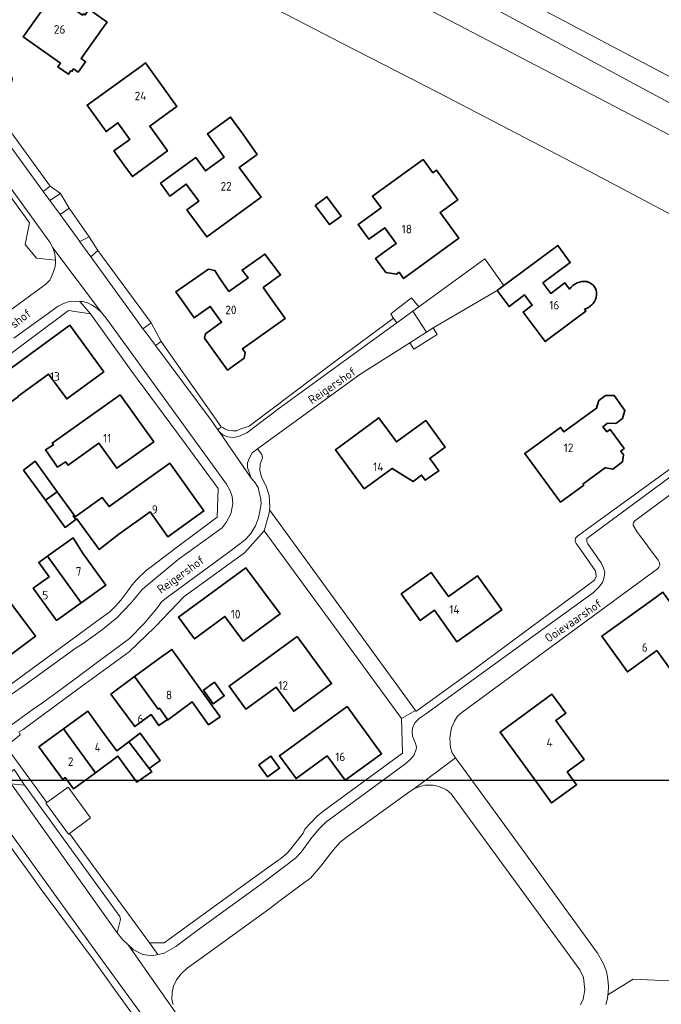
# Model space of a CAD drawing. Header units: metres. Extents: x 247072 to 248918, y 480001 to 481684.
# Tile 10 of 50: x 247855 to 247989, y 480564 to 480771. Entities that reach past the tile are written whole.
import ezdxf
from ezdxf.enums import TextEntityAlignment as Align

# ---------------------------------------------------------------- set-up
doc = ezdxf.new("R2010")
doc.units = ezdxf.units.M
for name, color, linetype, lineweight in [('B-XX-GR-GROENVOORZIENING-GV', 80, 'Continuous', 18), ('B-XX-GR-HOUTWAL-GV', 40, 'Continuous', 13), ('B-XX-OG-BEBOUWING-GV', 7, 'Continuous', 35), ('B-XX-OG-BEBOUWING-T18', 10, 'Continuous', 18), ('B-XX-OG-TERREIN_ERF-GV', 7, 'Continuous', 18), ('B-XX-OG-TOPOGRAFIE-T18', 10, 'Continuous', 18), ('B-XX-OG-WATER-GV', 130, 'Continuous', 18), ('B-XX-VH-VERHARDING_GESLOTEN-GV', 252, 'Continuous', 18), ('B-XX-VH-VERHARDING_OPEN-GV', 252, 'Continuous', 18), ('N-BH-KL-ET_LS_OV_LICHTMAST-S', 7, 'Continuous', 25)]:
    doc.layers.add(name, color=color, linetype=linetype, lineweight=lineweight)
doc.styles.add('NLCS-ISO-M-T18', font='NLCS-ISO.ttf', dxfattribs={"height": 1.8})

msp = doc.modelspace()

# ---------------------------------------------------------------- linework, layer by layer
at = {"layer": 'B-XX-GR-GROENVOORZIENING-GV'}
msp.add_lwpolyline([(248115.488, 480709.319), (247857.357, 480844.283), (247852.67, 480835.314), (247852.67, 480835.313), (247872.714, 480824.959), (247872.268, 480823.325), (247871.173, 480819.313), (247876.072, 480816.732), (247881.938, 480813.641), (247882.983, 480816.238), (248102.444, 480700.383)], dxfattribs=at)
for points in [[(248013.732, 480727.388), (248023.941, 480721.875), (248022.843, 480713.695), (248051.35, 480698.89), (248057.54, 480695.24), (248063.832, 480712.615), (248064.302, 480714.12), (247881.57, 480812.727), (247881.938, 480813.641), (247876.072, 480816.732), (247875.66, 480814.25), (247875.356, 480812.42), (247874.57, 480807.696), (247896.674, 480796.154), (247898.686, 480800.007), (247905.66, 480796.365), (247911.581, 480793.273), (247910.852, 480788.75), (247936.525, 480775.344), (248014.691, 480734.528)], [(247839.447, 480753.886), (247836.533, 480752.1), (247835.756, 480749.567), (247836.333, 480748.556), (247837.678, 480752), (247838.856, 480752.878), (247856.691, 480728.329), (247855.764, 480723.775), (247858.107, 480720.887), (247862.113, 480720.442), (247861.96, 480721.76), (247861.57, 480723.03), (247860.96, 480724.23)], [(247846.87, 480752.3), (247847.29, 480751.81), (247851.64, 480745.83), (247859.551, 480734.933), (247861.027, 480736.013), (247853.413, 480746.451), (247847.762, 480754.199), (247847.49, 480754.01), (247847.2, 480753.75), (247846.96, 480753.48), (247846.81, 480752.99)], [(247859.551, 480734.933), (247860.967, 480732.983), (247863.199, 480734.491), (247861.027, 480736.013)], [(247869.202, 480725.354), (247865.004, 480731.397), (247863.09, 480730.059), (247867.216, 480724.377)], [(247871.028, 480722.46), (247869.542, 480721.171), (247878.27, 480709.14), (247880.526, 480706.042), (247882.272, 480707.282)], [(247852.808, 480610.329), (247855.633, 480610.067), (247853.443, 480613.324), (247851.534, 480611.86), (247852.767, 480610.333)]]:
    msp.add_lwpolyline(points, close=True, dxfattribs=at)
at = {"layer": 'B-XX-GR-HOUTWAL-GV'}
msp.add_lwpolyline([(248013.732, 480727.388), (248014.691, 480734.528), (247936.525, 480775.344), (247910.852, 480788.75), (247908.366, 480773.331), (247922.47, 480766.06), (247942.44, 480755.78), (247947.39, 480753.23), (247974.21, 480739.23), (248000, 480725.605), (248001.75, 480724.68), (248003.3, 480723.88), (248012.61, 480719.03)], close=True, dxfattribs=at)
at = {"layer": 'B-XX-OG-BEBOUWING-GV'}
for points in [[(247865.368, 480760.323), (247865.576, 480760.175), (247865.926, 480760.668), (247866.865, 480760.031), (247868.444, 480762.209), (247867.52, 480762.908), (247872.125, 480769.383), (247872.96, 480770.528), (247869.158, 480773.224), (247868.362, 480772.06), (247868.041, 480772.288), (247867.835, 480771.998), (247863.331, 480775.206), (247865.018, 480777.58), (247860.014, 480781.138), (247855.98, 480775.467), (247859.358, 480773.065), (247855.358, 480767.442), (247863.179, 480761.88), (247862.648, 480761.134), (247864.838, 480759.577)], [(247880.356, 480761.431), (247868.762, 480753.077), (247872.764, 480747.522), (247875.263, 480749.322), (247877.757, 480745.861), (247874.408, 480743.449), (247876.5, 480740.545), (247878.295, 480738.053), (247885.678, 480743.459), (247883.923, 480745.894), (247881.936, 480748.651), (247886.957, 480752.268), (247887.644, 480752.802), (247881.037, 480761.945)], [(247897.575, 480742.095), (247893.691, 480739.248), (247891.609, 480742.088), (247884.209, 480736.666), (247886.203, 480733.944), (247889.624, 480736.45), (247892.235, 480732.886), (247889.756, 480731.07), (247893.944, 480725.355), (247905.347, 480733.712), (247900.772, 480739.956), (247904.51, 480742.68), (247901.44, 480747.11), (247898.95, 480750.54), (247894.09, 480747.03)], [(247934.385, 480717.905), (247935.309, 480716.638), (247946.904, 480725.093), (247942.972, 480730.485), (247946.7, 480733.159), (247942.224, 480739.401), (247941.448, 480738.845), (247939.461, 480741.616), (247928.767, 480733.947), (247930.563, 480731.442), (247925.758, 480727.939), (247928.006, 480724.856), (247931.351, 480727.294), (247933.756, 480723.995), (247931.268, 480722.18), (247929.418, 480720.831), (247931.598, 480717.842), (247933.835, 480717.505)], [(247916.74, 480731.98), (247919.75, 480727.95), (247922.22, 480729.73), (247919.2, 480733.79)], [(247905.797, 480714.677), (247909.44, 480717.34), (247906.15, 480721.73), (247901.37, 480718.36), (247902.651, 480716.773), (247898.59, 480713.893), (247896.662, 480716.613), (247895.606, 480718.32), (247894.273, 480718.594), (247887.463, 480713.767), (247889.197, 480711.32), (247891.315, 480708.332), (247891.594, 480708.53), (247894.681, 480710.719), (247897.041, 480707.393), (247893.954, 480705.204), (247893.641, 480704.982), (247893.488, 480704.077), (247898.287, 480697.345), (247901.819, 480699.863), (247902.013, 480701.021), (247901.453, 480701.808), (247910.4, 480708.186)], [(247854.301, 480691.829), (247860.676, 480696.493), (247864.486, 480691.286), (247872.284, 480696.993), (247865.138, 480706.76), (247850.965, 480696.389), (247851.045, 480696.28), (247846.92, 480693.3), (247850.17, 480688.8), (247854.326, 480691.795)], [(247875.709, 480692.133), (247861.465, 480681.938), (247861.707, 480681.599), (247860.052, 480680.541), (247862.585, 480676.939), (247864.252, 480678.042), (247864.767, 480677.323), (247871.24, 480681.955), (247875.01, 480676.686), (247882.783, 480682.249)], [(247978.023, 480684.325), (247977.211, 480685.437), (247978.179, 480686.143), (247979.909, 480686.134), (247981.315, 480687.159), (247981.85, 480688.849), (247979.56, 480691.988), (247977.761, 480691.96), (247976.366, 480690.937), (247975.831, 480689.296), (247969.02, 480684.328), (247968.315, 480685.295), (247960.787, 480679.803), (247968.292, 480669.583), (247973.168, 480673.164), (247973.026, 480673.357), (247977.782, 480676.849), (247977.811, 480676.809), (247979.328, 480676.533), (247981.336, 480678.008), (247981.513, 480679.539), (247980.957, 480680.297), (247981.682, 480680.83), (247978.735, 480684.844)], [(247933.455, 480682.758), (247930.465, 480686.822), (247930.127, 480687.282), (247921.005, 480680.571), (247927.039, 480672.367), (247932.886, 480676.669), (247937.308, 480673.877), (247939.102, 480675.238), (247939.875, 480674.151), (247942.701, 480676.141), (247941.8, 480677.397), (247940.795, 480678.763), (247944.07, 480681.15), (247939.962, 480686.735), (247936.697, 480684.333), (247933.842, 480682.233)], [(247855.39, 480676.3), (247860.013, 480669.949), (247862.452, 480671.756), (247857.84, 480678.15)], [(247866.391, 480665.883), (247866.59, 480666.03), (247871.34, 480659.6), (247875.452, 480662.837), (247882.001, 480667.504), (247885.722, 480662.282), (247893.341, 480667.711), (247886.184, 480677.756), (247873.397, 480668.645), (247871.95, 480670.54), (247866.25, 480666.49), (247866.023, 480666.804), (247865.824, 480666.662)], [(247866.391, 480665.883), (247865.824, 480666.662), (247866.023, 480666.804), (247862.452, 480671.756), (247860.013, 480669.949), (247864.171, 480664.238)], [(247860.722, 480658.4), (247860.458, 480658.21), (247862.62, 480655.188), (247867.501, 480648.365), (247872.693, 480652.094), (247867.799, 480658.908), (247865.822, 480662.078)], [(247862.62, 480655.188), (247860.458, 480658.21), (247858.622, 480656.889), (247860.781, 480653.868), (247857.468, 480651.489), (247862.362, 480644.674), (247867.501, 480648.365)], [(247902.167, 480655.776), (247888.019, 480645.353), (247891.364, 480640.811), (247897.766, 480645.528), (247901.594, 480640.332), (247909.34, 480646.038)], [(247934.804, 480650.288), (247938.809, 480644.655), (247941.836, 480646.808), (247946.536, 480640.198), (247955.93, 480646.88), (247950.84, 480654.038), (247944.72, 480649.685), (247941.105, 480654.769)], [(247845.825, 480646.807), (247847.768, 480644.117), (247852.614, 480637.405), (247857.938, 480641.401), (247852.969, 480648.021), (247850.022, 480652.189), (247844.833, 480648.4), (247845.911, 480646.867)], [(247988.56, 480638.331), (247991.974, 480633.594), (247998.619, 480638.381), (247997.922, 480639.349), (247994.1, 480644.653), (247989.818, 480650.596), (247987.441, 480648.883), (247976.98, 480641.346), (247982.367, 480633.869)], [(247912.942, 480641.32), (247898.618, 480630.875), (247902.15, 480626.03), (247908.512, 480630.669), (247912.211, 480625.595), (247920.173, 480631.401)], [(247878.772, 480632.872), (247883.742, 480626.009), (247884.009, 480626.207), (247885.657, 480623.817), (247885.71, 480623.74), (247890.85, 480627.54), (247894.31, 480622.74), (247896.75, 480624.44), (247886.57, 480638.6), (247883.925, 480636.678)], [(247878.772, 480632.872), (247873.772, 480629.179), (247878.806, 480622.363), (247882.213, 480624.879), (247883.864, 480622.556), (247885.657, 480623.817), (247884.009, 480626.207), (247883.742, 480626.009)], [(247893.239, 480630.01), (247895.272, 480627.173), (247897.593, 480628.836), (247895.559, 480631.673)], [(247969.683, 480612.836), (247973.241, 480615.423), (247967.294, 480623.605), (247969.415, 480625.146), (247966.509, 480629.143), (247955.6, 480621.212), (247964.452, 480609.034), (247966.432, 480606.309), (247971.663, 480610.112)], [(247877.549, 480619.116), (247875.019, 480617.259), (247873.927, 480618.746), (247871.463, 480622.115), (247868.921, 480625.59), (247863.819, 480621.858), (247870.507, 480612.652), (247875.26, 480616.14), (247879.26, 480610.69), (247882.031, 480612.624), (247882.37, 480612.86), (247881.82, 480613.52)], [(247923.438, 480626.593), (247909.215, 480616.222), (247912.712, 480611.425), (247919.255, 480616.196), (247923.002, 480611.059), (247930.682, 480616.658)], [(247868.689, 480611.317), (247870.507, 480612.652), (247863.819, 480621.858), (247858.64, 480618.069), (247863.645, 480611.225), (247864.18, 480611.616), (247865.937, 480609.253)], [(247881.82, 480613.52), (247884.11, 480615.22), (247879.92, 480620.95), (247877.65, 480619.19), (247877.549, 480619.116)], [(247904.877, 480614.341), (247906.703, 480611.773), (247909.24, 480613.577), (247907.414, 480616.145)]]:
    msp.add_lwpolyline(points, close=True, dxfattribs=at)
for points in [[(247970.216, 480714.335), (247969.216, 480715.676), (247966.25, 480713.467), (247964.588, 480715.696), (247970.361, 480719.998), (247967.704, 480723.565), (247956.381, 480715.127)], [(247956.381, 480715.127), (247954.97, 480714.076), (247957.484, 480710.701), (247960.763, 480713.144), (247962.37, 480710.988), (247960.428, 480709.541), (247965.043, 480703.346), (247973.634, 480709.748), (247973.312, 480710.179)]]:
    msp.add_lwpolyline(points, dxfattribs=at)
for points in [[(247973.821, 480715.949, 0.3024129), (247970.216, 480714.335)], [(247975.797, 480712.595, 0.433353), (247973.821, 480715.949)], [(247973.312, 480710.179, 0.2760896), (247975.797, 480712.595)]]:
    msp.add_lwpolyline(points, format="xyb", dxfattribs=at)
at = {"layer": 'B-XX-OG-TERREIN_ERF-GV'}
for points in [[(247802.556, 480805.585), (247833.96, 480761.88), (247838.298, 480765.017), (247845.05, 480769.9), (247845.2, 480770.01), (247852.9, 480759.23), (247853.04, 480758.96), (247853.11, 480758.54), (247853.05, 480758.15), (247852.87, 480757.73), (247852.47, 480757.46), (247847.762, 480754.199), (247853.413, 480746.451), (247861.027, 480736.013), (247863.199, 480734.491), (247865.004, 480731.397), (247869.202, 480725.354), (247871.028, 480722.46), (247882.272, 480707.282), (247884.333, 480703.326)], [(248000, 480725.605), (247974.21, 480739.23), (247947.39, 480753.23), (247942.44, 480755.78), (247922.47, 480766.06), (247908.366, 480773.331)], [(247884.333, 480703.326), (247896.96, 480685.39), (247897.31, 480685.24), (247897.76, 480684.98), (247898.51, 480684.65), (247899.41, 480684.55), (247900.24, 480684.59), (247900.97, 480684.89), (247902.82, 480685.56), (247921.04, 480699.29), (247933.17, 480708.23), (247933.12, 480708.31), (247932.64, 480709.14), (247936.94, 480712.53), (247938.51, 480710.65), (247952.36, 480720.75), (247956.381, 480715.127), (247967.704, 480723.565), (247970.361, 480719.998), (247964.588, 480715.696), (247966.25, 480713.467), (247969.216, 480715.676), (247970.216, 480714.335)], [(247973.312, 480710.179), (247973.634, 480709.748), (247965.043, 480703.346), (247960.428, 480709.541), (247962.37, 480710.988), (247960.763, 480713.144), (247957.484, 480710.701), (247954.97, 480714.076), (247941.52, 480706.21), (247942.402, 480704.855), (247941.034, 480703.984), (247937.497, 480701.733), (247936.629, 480703.097), (247926.09, 480696.39), (247904.61, 480680.79), (247904.62, 480680.78), (247905.5, 480679.58), (247905.65, 480678.91), (247905.19, 480677.55), (247905.1, 480676.23), (247905.42, 480674.86), (247906.49, 480672.73), (247907.05, 480670.94), (247907.16, 480668.53), (247907.1, 480667.93), (247918.89, 480651.73), (247937.79, 480625.74), (247937.87, 480625.56), (247948.93, 480633.55), (247975.45, 480653.16), (247975.79, 480653.94), (247975.75, 480654.69), (247975.59, 480655.16), (247972.23, 480660), (247971.6, 480660.89), (247971.38, 480661.46), (247971.46, 480661.99), (247971.55, 480662.09), (247971.84, 480662.4), (247972.91, 480663.15), (247973.95, 480663.93), (247999.98, 480682.79)], [(247848.867, 480628.489), (247871.578, 480645.111), (247873.54, 480646.48), (247874.76, 480647.65), (247875.9, 480648.98), (247877.34, 480650.89), (247878.26, 480652.2), (247879.21, 480653.3), (247881.24, 480655.24), (247882.21, 480655.96), (247887.56, 480659.99), (247896.1, 480666.43), (247896.35, 480672.46), (247890.5, 480680.35), (247888.96, 480682.44), (247877.99, 480697.35), (247876.55, 480699.3), (247869.51, 480709.14), (247864.9, 480709.89), (247849.25, 480698.25)], [(247998.73, 480676.58), (247983.89, 480665.65), (247983.65, 480665.28), (247983.54, 480664.98), (247983.56, 480664.69), (247984.35, 480663.36), (247988.85, 480657.35), (247989.08, 480656.81), (247989.2, 480656.33), (247989, 480655.86), (247988.85, 480655.7), (247988.7, 480655.55), (247969.51, 480641.46), (247947.54, 480625.34), (247946.66, 480624.55), (247945.98, 480623.52), (247945.4, 480622.07), (247945.04, 480620.07), (247945.09, 480618.82), (247945.2, 480617.94), (247945.54, 480616.82), (247946.23, 480615.794), (247946.36, 480615.6), (247947.39, 480614.2), (247960.56, 480596.06), (247976.08, 480574.71), (247977.3, 480572.62), (247977.96, 480570.86), (247978.23, 480569.22), (247978.4, 480567.72), (247978.3, 480566.3), (247978.272, 480565.948), (247983.54, 480569.24), (247992.66, 480568.8)], [(247852.36, 480617.24), (247860.314, 480606.369), (247864.826, 480609.611), (247869.522, 480603.147), (247865.049, 480599.897), (247867.14, 480597.04), (247881.9, 480576.84), (247884.95, 480576.87), (247902.61, 480589.67), (247908.86, 480594.22), (247909.47, 480594.59), (247910.84, 480595.7), (247911.31, 480596.31), (247912.41, 480597.65), (247913.2, 480598.71), (247914.17, 480599.96), (247914.32, 480600.26), (247914.57, 480600.76), (247915.6, 480601.89), (247917.17, 480603.49), (247918.31, 480604.5), (247919.37, 480605.25), (247935.1, 480616.75), (247934.85, 480624.09), (247928.96, 480632.12), (247917.34, 480648.06), (247906.02, 480663.54), (247901.86, 480658.9), (247889.21, 480649.71), (247883.14, 480643.4), (247882.94, 480643.19), (247877.61, 480638.08), (247866.8, 480630.21), (247855.36, 480621.76), (247854.36, 480621.19)], [(247852.969, 480648.021), (247857.938, 480641.401), (247852.614, 480637.405)], [(247854.56, 480621.04), (247854.689, 480620.644), (247851.719, 480618.198)]]:
    msp.add_lwpolyline(points, dxfattribs=at)
for points in [[(247865.576, 480760.175), (247865.368, 480760.323), (247864.838, 480759.577), (247862.648, 480761.134), (247863.179, 480761.88), (247855.358, 480767.442), (247859.358, 480773.065), (247855.98, 480775.467), (247860.014, 480781.138), (247865.018, 480777.58), (247863.331, 480775.206), (247867.835, 480771.998), (247868.041, 480772.288), (247868.362, 480772.06), (247869.158, 480773.224), (247872.96, 480770.528), (247872.125, 480769.383), (247867.52, 480762.908), (247868.444, 480762.209), (247866.865, 480760.031), (247865.926, 480760.668)], [(247876.5, 480740.545), (247874.408, 480743.449), (247877.757, 480745.861), (247875.263, 480749.322), (247872.764, 480747.522), (247868.762, 480753.077), (247880.356, 480761.431), (247881.037, 480761.945), (247887.644, 480752.802), (247886.957, 480752.268), (247881.936, 480748.651), (247883.923, 480745.894), (247885.678, 480743.459), (247878.295, 480738.053)], [(247900.772, 480739.956), (247905.347, 480733.712), (247893.944, 480725.355), (247889.756, 480731.07), (247892.235, 480732.886), (247889.624, 480736.45), (247886.203, 480733.944), (247884.209, 480736.666), (247891.609, 480742.088), (247893.691, 480739.248), (247897.575, 480742.095), (247894.09, 480747.03), (247898.95, 480750.54), (247901.44, 480747.11), (247904.51, 480742.68)], [(247942.972, 480730.485), (247946.904, 480725.093), (247935.309, 480716.638), (247934.385, 480717.905), (247933.835, 480717.505), (247931.598, 480717.842), (247929.418, 480720.831), (247931.268, 480722.18), (247933.756, 480723.995), (247931.351, 480727.294), (247928.006, 480724.856), (247925.758, 480727.939), (247930.563, 480731.442), (247928.767, 480733.947), (247939.461, 480741.616), (247941.448, 480738.845), (247942.224, 480739.401), (247946.7, 480733.159)], [(247916.74, 480731.98), (247919.2, 480733.79), (247922.22, 480729.73), (247919.75, 480727.95)], [(247902.651, 480716.773), (247901.37, 480718.36), (247906.15, 480721.73), (247909.44, 480717.34), (247905.797, 480714.677), (247910.4, 480708.186), (247901.453, 480701.808), (247902.013, 480701.021), (247901.819, 480699.863), (247898.287, 480697.345), (247893.488, 480704.077), (247893.641, 480704.982), (247893.954, 480705.204), (247897.041, 480707.393), (247894.681, 480710.719), (247891.594, 480708.53), (247891.315, 480708.332), (247889.197, 480711.32), (247887.463, 480713.767), (247894.273, 480718.594), (247895.606, 480718.32), (247896.662, 480716.613), (247898.59, 480713.893)], [(247851.045, 480696.28), (247850.965, 480696.389), (247865.138, 480706.76), (247872.284, 480696.993), (247864.486, 480691.286), (247860.676, 480696.493), (247854.301, 480691.829), (247854.326, 480691.795), (247850.17, 480688.8), (247846.92, 480693.3)], [(247861.707, 480681.599), (247861.465, 480681.938), (247875.709, 480692.133), (247882.783, 480682.249), (247875.01, 480676.686), (247871.24, 480681.955), (247864.767, 480677.323), (247864.252, 480678.042), (247862.585, 480676.939), (247860.052, 480680.541)], [(247978.023, 480684.325), (247978.735, 480684.844), (247981.682, 480680.83), (247980.957, 480680.297), (247981.513, 480679.539), (247981.336, 480678.008), (247979.328, 480676.533), (247977.811, 480676.809), (247977.782, 480676.849), (247973.026, 480673.357), (247973.168, 480673.164), (247968.292, 480669.583), (247960.787, 480679.803), (247968.315, 480685.295), (247969.02, 480684.328), (247975.831, 480689.296), (247976.366, 480690.937), (247977.761, 480691.96), (247979.56, 480691.988), (247981.85, 480688.849), (247981.315, 480687.159), (247979.909, 480686.134), (247978.179, 480686.143), (247977.211, 480685.437)], [(247930.465, 480686.822), (247933.455, 480682.758), (247933.842, 480682.233), (247936.697, 480684.333), (247939.962, 480686.735), (247944.07, 480681.15), (247940.795, 480678.763), (247941.8, 480677.397), (247942.701, 480676.141), (247939.875, 480674.151), (247939.102, 480675.238), (247937.308, 480673.877), (247932.886, 480676.669), (247927.039, 480672.367), (247921.005, 480680.571), (247930.127, 480687.282)], [(247860.013, 480669.949), (247855.39, 480676.3), (247857.84, 480678.15), (247862.452, 480671.756), (247866.023, 480666.804), (247866.25, 480666.49), (247871.95, 480670.54), (247873.397, 480668.645), (247886.184, 480677.756), (247893.341, 480667.711), (247885.722, 480662.282), (247882.001, 480667.504), (247875.452, 480662.837), (247871.34, 480659.6), (247866.59, 480666.03), (247866.391, 480665.883), (247864.171, 480664.238)], [(247860.458, 480658.21), (247860.722, 480658.4), (247865.822, 480662.078), (247867.799, 480658.908), (247872.693, 480652.094), (247867.501, 480648.365), (247862.362, 480644.674), (247857.468, 480651.489), (247860.781, 480653.868), (247858.622, 480656.889)], [(247902.167, 480655.776), (247909.34, 480646.038), (247901.594, 480640.332), (247897.766, 480645.528), (247891.364, 480640.811), (247888.019, 480645.353)], [(247934.804, 480650.288), (247941.105, 480654.769), (247944.72, 480649.685), (247950.84, 480654.038), (247955.93, 480646.88), (247946.536, 480640.198), (247941.836, 480646.808), (247938.809, 480644.655)], [(247997.922, 480639.349), (247998.619, 480638.381), (247991.974, 480633.594), (247988.56, 480638.331), (247982.367, 480633.869), (247976.98, 480641.346), (247987.441, 480648.883), (247989.818, 480650.596), (247994.1, 480644.653)], [(247912.942, 480641.32), (247920.173, 480631.401), (247912.211, 480625.595), (247908.512, 480630.669), (247902.15, 480626.03), (247898.618, 480630.875)], [(247878.772, 480632.872), (247883.925, 480636.678), (247886.57, 480638.6), (247896.75, 480624.44), (247894.31, 480622.74), (247890.85, 480627.54), (247885.71, 480623.74), (247885.657, 480623.817), (247883.864, 480622.556), (247882.213, 480624.879), (247878.806, 480622.363), (247873.772, 480629.179)], [(247893.239, 480630.01), (247895.559, 480631.673), (247897.593, 480628.836), (247895.272, 480627.173)], [(247964.452, 480609.034), (247955.6, 480621.212), (247966.509, 480629.143), (247969.415, 480625.146), (247967.294, 480623.605), (247973.241, 480615.423), (247969.683, 480612.836), (247971.663, 480610.112), (247966.432, 480606.309)], [(247870.507, 480612.652), (247868.689, 480611.317), (247865.937, 480609.253), (247864.18, 480611.616), (247863.645, 480611.225), (247858.64, 480618.069), (247863.819, 480621.858), (247868.921, 480625.59), (247871.463, 480622.115), (247873.927, 480618.746), (247875.019, 480617.259), (247877.549, 480619.116), (247877.65, 480619.19), (247879.92, 480620.95), (247884.11, 480615.22), (247881.82, 480613.52), (247882.37, 480612.86), (247882.031, 480612.624), (247879.26, 480610.69), (247875.26, 480616.14)], [(247923.438, 480626.593), (247930.682, 480616.658), (247923.002, 480611.059), (247919.255, 480616.196), (247912.712, 480611.425), (247909.215, 480616.222)], [(247904.877, 480614.341), (247907.414, 480616.145), (247909.24, 480613.577), (247906.703, 480611.773)]]:
    msp.add_lwpolyline(points, close=True, dxfattribs=at)
for points in [[(247970.216, 480714.335, -0.3024129), (247973.821, 480715.949)], [(247973.821, 480715.949, -0.433353), (247975.797, 480712.595)], [(247975.797, 480712.595, -0.2760896), (247973.312, 480710.179)]]:
    msp.add_lwpolyline(points, format="xyb", dxfattribs=at)
at = {"layer": 'B-XX-OG-WATER-GV'}
msp.add_lwpolyline([(248064.302, 480714.12), (248100.123, 480694.79), (248100.835, 480697.557), (248102.444, 480700.383), (247882.983, 480816.238), (247881.938, 480813.641), (247881.57, 480812.727)], close=True, dxfattribs=at)
at = {"layer": 'B-XX-VH-VERHARDING_GESLOTEN-GV'}
for points in [[(247839.447, 480753.886), (247860.96, 480724.23), (247861.57, 480723.03), (247871.82, 480709.45), (247872.77, 480708.25), (247898.11, 480673.34), (247898.86, 480671.95), (247899.26, 480670.73), (247899.4, 480669.24), (247899.01, 480667.09), (247898.02, 480665.25), (247897.15, 480664.16), (247896.71, 480663.83), (247887.91, 480657.49), (247880.41, 480651.28), (247877.96, 480648.34), (247875.02, 480645.24), (247872, 480642.81), (247867.92, 480639.84), (247866.489, 480638.911), (247855.856, 480631.178), (247852.822, 480629.122)], [(247852.778, 480622.678), (247857.44, 480626), (247859.42, 480627.32), (247863.26, 480630.14), (247870.7, 480635.66), (247877.69, 480640.88), (247880.71, 480643.98), (247883.36, 480647.15), (247884.51, 480648.66), (247885.67, 480649.6), (247898.82, 480659.25), (247902.1, 480661.74), (247903.22, 480662.98), (247904.19, 480664.56), (247904.79, 480666.29), (247905.12, 480667.68), (247905.35, 480669.21), (247905.27, 480670.29), (247905.05, 480671.29), (247904.71, 480672.64), (247903.96, 480673.81), (247903.29, 480674.6), (247896.55, 480684.4), (247896.286, 480684.776), (247894.84, 480686.84), (247883.149, 480702.513), (247880.95, 480705.46), (247880.526, 480706.042), (247878.27, 480709.14), (247869.542, 480721.171), (247867.25, 480724.33), (247867.216, 480724.377), (247863.09, 480730.059), (247860.967, 480732.983), (247859.551, 480734.933), (247851.64, 480745.83)], [(247853.34, 480704.08), (247862.69, 480710.81), (247863.64, 480711.3), (247864.79, 480711.68), (247866.35, 480711.85), (247867.238, 480711.792), (247867.72, 480711.76), (247868.75, 480711.53), (247869.67, 480711.08), (247870.82, 480710.33), (247871.82, 480709.45), (247861.57, 480723.03), (247861.96, 480721.76), (247862.113, 480720.442), (247862.16, 480720.04), (247862.09, 480719.11), (247861.6, 480717.65), (247860.95, 480716.26), (247860.12, 480715.41), (247849.75, 480707.84)], [(247997.45, 480679.39), (247973.83, 480661.89), (247973.83, 480661.65), (247973.85, 480661.23), (247974.06, 480660.76), (247976.3, 480657.54), (247976.83, 480656.79), (247977.29, 480655.91), (247977.59, 480654.83), (247977.51, 480653.79), (247977.11, 480652.65), (247976.26, 480651.58), (247975.23, 480650.58), (247939.9, 480624.97), (247938.65, 480624.12), (247937.77, 480623.24), (247937.41, 480622.56), (247937.19, 480622), (247937.11, 480621.36), (247937.19, 480620.32), (247937.76, 480618.99), (247937.99, 480618.11), (247937.94, 480617.54), (247937.45, 480616.24), (247936.72, 480615.42), (247935.76, 480614.57), (247918.95, 480602.25), (247917.64, 480600.94), (247916.02, 480599.05), (247913.75, 480595.96), (247912.6, 480594.66), (247905.62, 480589.44), (247891.92, 480579.45), (247887.4, 480576.12), (247885, 480574.7), (247883.673, 480574.416), (247882.52, 480574.17), (247880.47, 480574.45), (247878.54, 480575.41), (247877.42, 480576.455), (247887.842, 480561.547)], [(247886.84, 480563.9), (247886.6, 480564.96), (247886.66, 480566.52), (247886.91, 480567.79), (247887.56, 480569.06), (247887.576, 480569.081), (247888.52, 480570.32), (247889.81, 480571.56), (247892.74, 480573.64), (247907.19, 480584.1), (247909.05, 480585.55), (247913.81, 480589.07), (247915.71, 480590.5), (247917.9, 480593.01), (247919.77, 480595.4), (247920.91, 480596.85), (247922.01, 480598.07), (247923.24, 480599.02), (247936.59, 480608.72), (247937.62, 480609.34), (247946.23, 480615.794), (247945.54, 480616.82), (247945.2, 480617.94), (247945.09, 480618.82), (247945.04, 480620.07), (247945.4, 480622.07), (247945.98, 480623.52), (247946.66, 480624.55), (247947.54, 480625.34), (247969.51, 480641.46), (247988.7, 480655.55), (247988.85, 480655.7), (247989, 480655.86), (247989.2, 480656.33), (247989.08, 480656.81), (247988.85, 480657.35), (247984.35, 480663.36), (247983.56, 480664.69), (247983.54, 480664.98), (247983.65, 480665.28), (247983.89, 480665.65), (247998.73, 480676.58)], [(247977.81, 480563.87), (247978.21, 480565.15), (247978.272, 480565.948), (247978.3, 480566.3), (247978.4, 480567.72), (247978.23, 480569.22), (247977.96, 480570.86), (247977.3, 480572.62), (247976.08, 480574.71), (247960.56, 480596.06), (247947.39, 480614.2), (247946.36, 480615.6), (247946.23, 480615.794), (247937.62, 480609.34), (247938.77, 480609.77), (247939.76, 480610), (247940.55, 480610.04), (247941.45, 480610.05), (247941.88, 480609.939), (247942.92, 480609.67), (247944.35, 480609.06), (247945.3, 480608.2), (247972.36, 480571.21), (247973.15, 480569.57), (247973.4, 480566.96), (247973.05, 480565.01), (247972.51, 480563.81)], [(247842.989, 480613.233), (247870.989, 480574.578), (247920, 480507.15)], [(247887.842, 480561.547), (247877.42, 480576.455), (247876.3, 480577.5), (247875.12, 480578.97), (247875.124, 480578.985), (247852.808, 480610.329)]]:
    msp.add_lwpolyline(points, dxfattribs=at)
msp.add_lwpolyline([(247896.55, 480684.4), (247903.29, 480674.6), (247902.89, 480675.63), (247902.47, 480676.84), (247902.51, 480677.85), (247902.82, 480678.74), (247903.5, 480679.93), (247904.62, 480680.78), (247904.61, 480680.79), (247926.09, 480696.39), (247936.629, 480703.097), (247940.143, 480705.334), (247937.242, 480709.728), (247933.871, 480707.275), (247927.02, 480702.29), (247909.27, 480689.38), (247902.36, 480684.13), (247900.61, 480683.34), (247899.55, 480683.13), (247898.37, 480683.29), (247897.41, 480683.64)], close=True, dxfattribs=at)
at = {"layer": 'B-XX-VH-VERHARDING_OPEN-GV'}
for points in [[(247849.75, 480707.84), (247860.12, 480715.41), (247860.95, 480716.26), (247861.6, 480717.65), (247862.09, 480719.11), (247862.16, 480720.04), (247862.113, 480720.442), (247858.107, 480720.887), (247855.764, 480723.775), (247856.691, 480728.329), (247838.856, 480752.878)], [(247852.822, 480629.122), (247855.856, 480631.178), (247866.489, 480638.911), (247867.92, 480639.84), (247872, 480642.81), (247875.02, 480645.24), (247877.96, 480648.34), (247880.41, 480651.28), (247887.91, 480657.49), (247896.71, 480663.83), (247897.15, 480664.16), (247898.02, 480665.25), (247899.01, 480667.09), (247899.4, 480669.24), (247899.26, 480670.73), (247898.86, 480671.95), (247898.11, 480673.34), (247872.77, 480708.25), (247871.82, 480709.45), (247870.82, 480710.33), (247869.67, 480711.08), (247868.75, 480711.53), (247867.72, 480711.76), (247867.238, 480711.792), (247869.51, 480709.14), (247876.55, 480699.3), (247877.99, 480697.35), (247888.96, 480682.44), (247890.5, 480680.35), (247896.35, 480672.46), (247896.1, 480666.43), (247887.56, 480659.99), (247882.21, 480655.96), (247881.24, 480655.24), (247879.21, 480653.3), (247878.26, 480652.2), (247877.34, 480650.89), (247875.9, 480648.98), (247874.76, 480647.65), (247873.54, 480646.48), (247871.578, 480645.111), (247848.867, 480628.489)], [(247849.25, 480698.25), (247864.9, 480709.89), (247869.51, 480709.14), (247867.238, 480711.792), (247866.35, 480711.85), (247864.79, 480711.68), (247863.64, 480711.3), (247862.69, 480710.81), (247853.34, 480704.08)], [(247999.98, 480682.79), (247973.95, 480663.93), (247972.91, 480663.15), (247971.84, 480662.4), (247971.55, 480662.09), (247971.46, 480661.99), (247971.38, 480661.46), (247971.6, 480660.89), (247972.23, 480660), (247975.59, 480655.16), (247975.75, 480654.69), (247975.79, 480653.94), (247975.45, 480653.16), (247948.93, 480633.55), (247937.87, 480625.56), (247937.79, 480625.74), (247934.85, 480624.09), (247935.1, 480616.75), (247919.37, 480605.25), (247918.31, 480604.5), (247917.17, 480603.49), (247915.6, 480601.89), (247914.57, 480600.76), (247914.32, 480600.26), (247914.17, 480599.96), (247913.2, 480598.71), (247912.41, 480597.65), (247911.31, 480596.31), (247910.84, 480595.7), (247909.47, 480594.59), (247908.86, 480594.22), (247902.61, 480589.67), (247884.95, 480576.87), (247881.9, 480576.84), (247883.673, 480574.416), (247885, 480574.7), (247887.4, 480576.12), (247891.92, 480579.45), (247905.62, 480589.44), (247912.6, 480594.66), (247913.75, 480595.96), (247916.02, 480599.05), (247917.64, 480600.94), (247918.95, 480602.25), (247935.76, 480614.57), (247936.72, 480615.42), (247937.45, 480616.24), (247937.94, 480617.54), (247937.99, 480618.11), (247937.76, 480618.99), (247937.19, 480620.32), (247937.11, 480621.36), (247937.19, 480622), (247937.41, 480622.56), (247937.77, 480623.24), (247938.65, 480624.12), (247939.9, 480624.97), (247975.23, 480650.58), (247976.26, 480651.58), (247977.11, 480652.65), (247977.51, 480653.79), (247977.59, 480654.83), (247977.29, 480655.91), (247976.83, 480656.79), (247976.3, 480657.54), (247974.06, 480660.76), (247973.85, 480661.23), (247973.83, 480661.65), (247973.83, 480661.89), (247997.45, 480679.39)], [(247854.36, 480621.19), (247855.36, 480621.76), (247866.8, 480630.21), (247877.61, 480638.08), (247882.94, 480643.19), (247883.14, 480643.4), (247889.21, 480649.71), (247901.86, 480658.9), (247906.02, 480663.54), (247906.01, 480663.55), (247907.04, 480667.24), (247907.1, 480667.93), (247907.16, 480668.53), (247907.05, 480670.94), (247906.49, 480672.73), (247905.42, 480674.86), (247905.1, 480676.23), (247905.19, 480677.55), (247905.65, 480678.91), (247905.5, 480679.58), (247904.62, 480680.78), (247903.5, 480679.93), (247902.82, 480678.74), (247902.51, 480677.85), (247902.47, 480676.84), (247902.89, 480675.63), (247903.29, 480674.6), (247903.96, 480673.81), (247904.71, 480672.64), (247905.05, 480671.29), (247905.27, 480670.29), (247905.35, 480669.21), (247905.12, 480667.68), (247904.79, 480666.29), (247904.19, 480664.56), (247903.22, 480662.98), (247902.1, 480661.74), (247898.82, 480659.25), (247885.67, 480649.6), (247884.51, 480648.66), (247883.36, 480647.15), (247880.71, 480643.98), (247877.69, 480640.88), (247870.7, 480635.66), (247863.26, 480630.14), (247859.42, 480627.32), (247857.44, 480626), (247852.778, 480622.678)], [(247851.719, 480618.198), (247854.689, 480620.644), (247854.56, 480621.04)], [(247853.443, 480613.324), (247855.633, 480610.067), (247855.656, 480609.978), (247875.69, 480582.44), (247875.76, 480582.15), (247875.79, 480581.79), (247875.124, 480578.985), (247875.12, 480578.97), (247876.3, 480577.5), (247877.42, 480576.455), (247878.54, 480575.41), (247880.47, 480574.45), (247882.52, 480574.17), (247883.673, 480574.416), (247881.9, 480576.84), (247867.14, 480597.04), (247865.049, 480599.897), (247864.848, 480599.751), (247860.132, 480606.238), (247860.314, 480606.369), (247852.36, 480617.24)], [(247920, 480507.15), (247870.989, 480574.578), (247842.989, 480613.233)], [(247843, 480610.367), (247857.122, 480590.933), (247859.004, 480588.328), (247869.878, 480573.578), (247872.688, 480569.623), (247874.61, 480567.02), (247889.47, 480546.49)]]:
    msp.add_lwpolyline(points, dxfattribs=at)
for points in [[(247860.967, 480732.983), (247863.09, 480730.059), (247865.004, 480731.397), (247863.199, 480734.491)], [(247869.202, 480725.354), (247867.216, 480724.377), (247867.25, 480724.33), (247869.542, 480721.171), (247871.028, 480722.46)], [(247937.242, 480709.728), (247940.143, 480705.334), (247941.52, 480706.21), (247954.97, 480714.076), (247956.381, 480715.127), (247952.36, 480720.75), (247938.51, 480710.65)], [(247933.12, 480708.31), (247933.17, 480708.23), (247933.871, 480707.275), (247937.242, 480709.728), (247938.51, 480710.65), (247936.94, 480712.53), (247932.64, 480709.14)], [(247882.272, 480707.282), (247880.526, 480706.042), (247880.95, 480705.46), (247883.149, 480702.513), (247884.333, 480703.326)], [(247933.871, 480707.275), (247933.17, 480708.23), (247921.04, 480699.29), (247902.82, 480685.56), (247900.97, 480684.89), (247900.24, 480684.59), (247899.41, 480684.55), (247898.51, 480684.65), (247897.76, 480684.98), (247897.31, 480685.24), (247896.96, 480685.39), (247896.286, 480684.776), (247896.55, 480684.4), (247897.41, 480683.64), (247898.37, 480683.29), (247899.55, 480683.13), (247900.61, 480683.34), (247902.36, 480684.13), (247909.27, 480689.38), (247927.02, 480702.29)], [(247941.52, 480706.21), (247940.143, 480705.334), (247936.629, 480703.097), (247937.497, 480701.733), (247941.034, 480703.984), (247942.402, 480704.855)], [(247896.286, 480684.776), (247896.96, 480685.39), (247884.333, 480703.326), (247883.149, 480702.513), (247894.84, 480686.84)], [(247928.96, 480632.12), (247934.85, 480624.09), (247937.79, 480625.74), (247918.89, 480651.73), (247907.1, 480667.93), (247907.04, 480667.24), (247906.01, 480663.55), (247906.02, 480663.54), (247917.34, 480648.06)]]:
    msp.add_lwpolyline(points, close=True, dxfattribs=at)
at = {"layer": 'N-BH-KL-ET_LS_OV_LICHTMAST-S'}
msp.add_lwpolyline([(247645.671, 481388.133), (248497.89, 481388.133), (248497.89, 480611), (247645.671, 480611)], close=True, dxfattribs=at)

# ---------------------------------------------------------------- texts
at = {"layer": 'B-XX-OG-BEBOUWING-T18', "style": 'NLCS-ISO-M-T18'}
for s, p in [('26', (247863, 480769)), ('24', (247880, 480755)), ('22', (247898, 480736)), ('18', (247936, 480727)), ('20', (247899, 480710)), ('16', (247967, 480711)), ('13', (247862, 480696)), ('11', (247873, 480683)), ('12', (247970, 480681)), ('14', (247930, 480677)), ('9', (247883, 480668)), ('7', (247867, 480655)), ('5', (247860, 480650)), ('10', (247900, 480646)), ('14', (247946, 480647)), ('6', (247986, 480639)), ('12', (247910, 480631)), ('8', (247886, 480629)), ('6', (247880, 480624)), ('4', (247966, 480619)), ('4', (247871, 480618)), ('2', (247865.323, 480614.984)), ('16', (247922, 480616))]:
    msp.add_text(s, height=1.8, dxfattribs=at).set_placement(p, align=Align.MIDDLE_CENTER)
at = {"layer": 'B-XX-OG-TOPOGRAFIE-T18', "style": 'NLCS-ISO-M-T18'}
for s, rotation, p in [('Reigershof', 37.6, (247852.145, 480706.138)), ('Reigershof', 34.4, (247920.286, 480694.09)), ('Reigershof', 35.7, (247888.472, 480654.348)), ('Ooievaarshof', 34.5, (247970.99, 480644.624))]:
    msp.add_text(s, height=1.8, rotation=rotation, dxfattribs=at).set_placement(p, align=Align.MIDDLE_CENTER)

doc.saveas('drawing.dxf')
